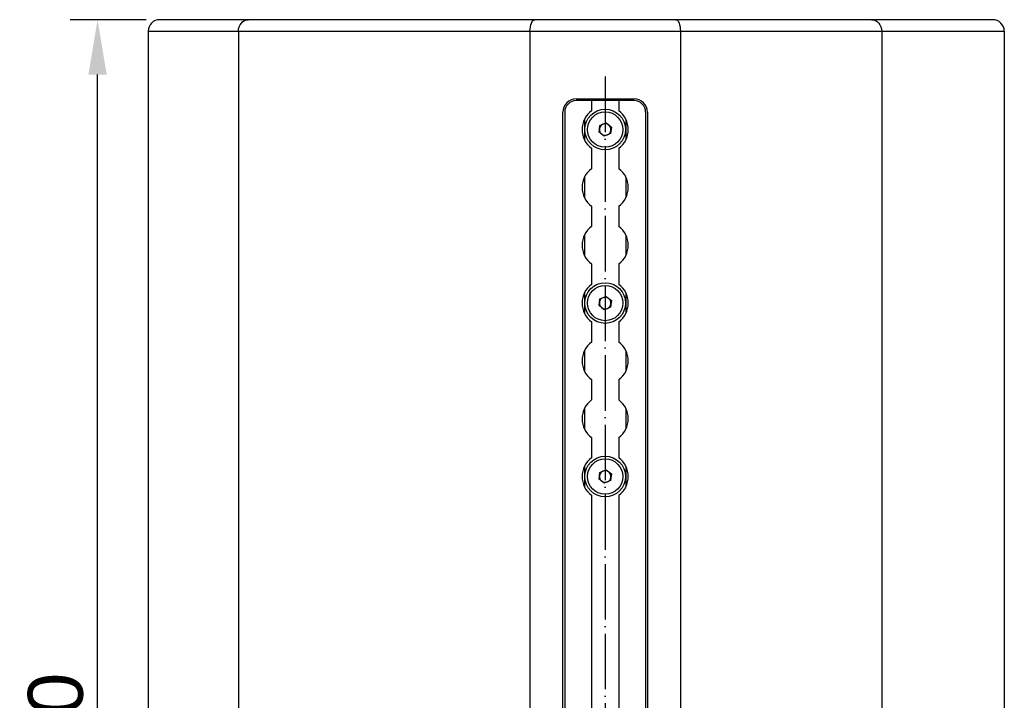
# Model space of a CAD drawing. Header units: millimetres. Extents: x 16448 to 19047, y 3049 to 4868.
# Tile 14 of 41: x 17614 to 18040, y 4058 to 4353. Entities that reach past the tile are written whole.
import ezdxf

# ---------------------------------------------------------------- set-up
doc = ezdxf.new("R2010")
doc.units = ezdxf.units.MM
doc.linetypes.add('ACAD_ISO04W100', pattern=[30, 24, -3, 0, -3])
for name, color, linetype in [('1', 7, 'Continuous'), ('2', 7, 'Continuous'), ('3', 1, 'ACAD_ISO04W100')]:
    doc.layers.add(name, color=color, linetype=linetype)
doc.styles.get("Standard").update_dxf_attribs({"font": 'arial.ttf'})
doc.dimstyles.new('ISO-25', dxfattribs={"dimscale": 9.5, "dimtxt": 2.5, "dimasz": 2.5, "dimexe": 1.25, "dimexo": 0.625, "dimtad": 1, "dimtoh": 1, "dimdsep": 46, "dimtxsty": 'Standard', "dimcen": 2.5, "dimadec": 0, "dimazin": 0, "dimtfac": 1, "dimtmove": 0, "dimatfit": 3, "dimfxl": 1, "dimarcsym": 0})

# ---------------------------------------------------------------- blocks, each defined once
blk = doc.blocks.new('*D13')
at = {"layer": '2', "color": 0, "lineweight": -2}
for p, q in [((17668.94, 4352.67), (17636.11, 4352.67)), ((17647.99, 3756.42), (17647.99, 4328.92)), ((17668.94, 3732.67), (17636.11, 3732.67))]:
    blk.add_line(p, q, dxfattribs=at)
at = {"layer": '2', "color": 0}
for points in [[(17644.03, 4328.92), (17651.95, 4328.92), (17647.99, 4352.67)], [(17644.03, 3756.42), (17651.95, 3756.42), (17647.99, 3732.67)]]:
    blk.add_solid(points, dxfattribs=at)
at = {"layer": 'Defpoints', "color": 0}
for p in [(17647.99, 4352.67), (17674.88, 4352.67), (17674.88, 3732.67)]:
    blk.add_point(p, dxfattribs=at)
at = {"layer": '2', "color": 0, "insert": (17629.92, 4042.67), "char_height": 23.75, "attachment_point": 5, "rotation": 90}
blk.add_mtext('620', dxfattribs=at)

msp = doc.modelspace()

# ---------------------------------------------------------------- linework, layer by layer
at = {"layer": '1'}
for p, q in [((17713.237, 4352.671), (17674.875, 4352.671)), ((17836.935, 4352.671), (17713.237, 4352.671)), ((17897.944, 4352.671), (17836.935, 4352.671)), ((17982.534, 4352.671), (17897.944, 4352.671)), ((18034.875, 4352.671), (17982.534, 4352.671)), ((17669.875, 4347.671), (17708.875, 4347.671)), ((17669.875, 4347.671), (17669.875, 4337.671)), ((17708.875, 4347.671), (17834.875, 4347.671)), ((17708.875, 4347.671), (17708.875, 4337.671)), ((17834.875, 4347.671), (17834.875, 4337.671)), ((17834.875, 4347.671), (17899.875, 4347.671)), ((17899.875, 4347.671), (17986.875, 4347.671)), ((17899.875, 4347.671), (17899.875, 4337.671)), ((17986.875, 4347.671), (17986.875, 4337.671)), ((17986.875, 4347.671), (18039.875, 4347.671)), ((18039.875, 4347.671), (18039.875, 4337.671)), ((17669.875, 4337.671), (17669.875, 3747.671)), ((17708.875, 4337.671), (17708.875, 3747.671)), ((17834.875, 4337.671), (17834.875, 3747.671)), ((17899.875, 4337.671), (17899.875, 3747.671)), ((17986.875, 4337.671), (17986.875, 3747.671)), ((18039.875, 4337.671), (18039.875, 3747.671)), ((17854.875, 4318.421), (17879.875, 4318.421)), ((17861.5, 4317.671), (17854.875, 4317.671)), ((17861.5, 4317.671), (17861.5, 4313.263)), ((17873.25, 4317.671), (17861.5, 4317.671)), ((17879.875, 4317.671), (17873.25, 4317.671)), ((17873.25, 4317.671), (17873.25, 4313.263)), ((17849.125, 3772.671), (17849.125, 4312.671)), ((17849.875, 4312.671), (17849.875, 3772.671)), ((17884.875, 4312.671), (17884.875, 3772.671)), ((17885.625, 4312.671), (17885.625, 3772.671)), ((17858.375, 4309.53), (17858.375, 4300.812)), ((17864.709, 4304.065), (17865.084, 4306.927)), ((17865.084, 4306.927), (17867.751, 4308.033)), ((17867.751, 4308.033), (17870.042, 4306.277)), ((17876.375, 4309.53), (17876.375, 4300.812)), ((17867, 4302.309), (17864.709, 4304.065)), ((17869.666, 4303.414), (17867, 4302.309)), ((17870.042, 4306.277), (17869.666, 4303.414)), ((17861.5, 4297.079), (17861.5, 4288.263)), ((17873.25, 4297.079), (17873.25, 4288.263)), ((17858.375, 4284.53), (17858.375, 4275.812)), ((17876.375, 4284.53), (17876.375, 4275.812)), ((17861.5, 4272.079), (17861.5, 4263.263)), ((17873.25, 4272.079), (17873.25, 4263.263)), ((17858.375, 4259.53), (17858.375, 4250.812)), ((17876.375, 4259.53), (17876.375, 4250.812)), ((17861.5, 4247.079), (17861.5, 4238.263)), ((17873.25, 4247.079), (17873.25, 4238.263)), ((17858.375, 4234.53), (17858.375, 4225.812)), ((17876.375, 4234.53), (17876.375, 4225.812)), ((17864.709, 4229.065), (17865.084, 4231.927)), ((17865.084, 4231.927), (17867.751, 4233.033)), ((17867.751, 4233.033), (17870.042, 4231.277)), ((17870.042, 4231.277), (17869.666, 4228.414)), ((17867, 4227.309), (17864.709, 4229.065)), ((17869.666, 4228.414), (17867, 4227.309)), ((17861.5, 4222.079), (17861.5, 4213.263)), ((17873.25, 4222.079), (17873.25, 4213.263)), ((17858.375, 4209.53), (17858.375, 4200.812)), ((17876.375, 4209.53), (17876.375, 4200.812)), ((17861.5, 4197.079), (17861.5, 4188.263)), ((17873.25, 4197.079), (17873.25, 4188.263)), ((17858.375, 4184.53), (17858.375, 4175.812)), ((17876.375, 4184.53), (17876.375, 4175.812)), ((17861.5, 4172.079), (17861.5, 4163.263)), ((17873.25, 4172.079), (17873.25, 4163.263)), ((17858.375, 4159.53), (17858.375, 4150.812)), ((17865.084, 4156.927), (17867.751, 4158.033)), ((17867.751, 4158.033), (17870.042, 4156.277)), ((17876.375, 4159.53), (17876.375, 4150.812)), ((17864.709, 4154.065), (17865.084, 4156.927)), ((17867, 4152.309), (17864.709, 4154.065)), ((17869.666, 4153.414), (17867, 4152.309)), ((17870.042, 4156.277), (17869.666, 4153.414)), ((17861.5, 4147.079), (17861.5, 4050.763)), ((17873.25, 4147.079), (17873.25, 4050.763))]:
    msp.add_line(p, q, dxfattribs=at)
for centre, radius in [((17867.375, 4305.171), 8.8), ((17867.375, 4305.171), 7.62), ((17867.375, 4230.171), 8.8), ((17867.375, 4230.171), 7.62), ((17867.375, 4155.171), 8.8), ((17867.375, 4155.171), 7.62)]:
    msp.add_circle(centre, radius, dxfattribs=at)
for centre, radius, start, end in [((17674.875, 4347.671), 5, 90, 180), ((18034.875, 4347.671), 5, 0, 90), ((17854.875, 4312.671), 5.75, 90, 180), ((17854.875, 4312.671), 5, 90, 180), ((17879.875, 4312.671), 5.75, 0, 90), ((17879.875, 4312.671), 5, 0, 90), ((17867.375, 4305.171), 10, 125.9798, 234.0202), ((17867.375, 4305.171), 10, 305.9798, 54.0202), ((17867.375, 4305.171), 2.5, 112.52267, 172.52267), ((17867.375, 4305.171), 2.5, 52.52267, 112.52267), ((17867.375, 4305.171), 2.5, 352.52267, 52.52267), ((17867.375, 4305.171), 2.5, 172.52267, 232.52267), ((17867.375, 4305.171), 2.5, 232.52267, 292.52267), ((17867.375, 4305.171), 2.5, 292.52267, 352.52267), ((17867.375, 4280.171), 10, 125.9798, 234.0202), ((17867.375, 4280.171), 10, 305.9798, 54.0202), ((17867.375, 4255.171), 10, 125.9798, 234.0202), ((17867.375, 4255.171), 10, 305.9798, 54.0202), ((17867.375, 4230.171), 10, 125.9798, 234.0202), ((17867.375, 4230.171), 10, 305.9798, 54.0202), ((17867.375, 4230.171), 2.5, 172.52267, 232.52267), ((17867.375, 4230.171), 2.5, 112.52267, 172.52267), ((17867.375, 4230.171), 2.5, 52.52267, 112.52267), ((17867.375, 4230.171), 2.5, 292.52267, 352.52267), ((17867.375, 4230.171), 2.5, 352.52267, 52.52267), ((17867.375, 4230.171), 2.5, 232.52267, 292.52267), ((17867.375, 4205.171), 10, 125.9798, 234.0202), ((17867.375, 4205.171), 10, 305.9798, 54.0202), ((17867.375, 4180.171), 10, 125.9798, 234.0202), ((17867.375, 4180.171), 10, 305.9798, 54.0202), ((17867.375, 4155.171), 10, 125.9798, 234.0202), ((17867.375, 4155.171), 10, 305.9798, 54.0202), ((17867.375, 4155.171), 2.5, 52.52267, 112.52267), ((17867.375, 4155.171), 2.5, 172.52267, 232.52267), ((17867.375, 4155.171), 2.5, 112.52267, 172.52267), ((17867.375, 4155.171), 2.5, 292.52267, 352.52267), ((17867.375, 4155.171), 2.5, 352.52267, 52.52267), ((17867.375, 4155.171), 2.5, 232.52267, 292.52267)]:
    msp.add_arc(centre, radius, start, end, dxfattribs=at)
at = {"layer": '1', "extrusion": (0, 0, -1)}
for centre, ratio, start_param, end_param in [((17713.237, 4347.671), 0.8723978, 4.712389, 6.2831853), ((17836.935, 4347.671), 0.4118817, 4.712389, 6.2831853), ((17897.944, 4347.671), 0.3862779, 0, 1.5707963), ((17982.534, 4347.671), 0.868149, 0, 1.5707963)]:
    msp.add_ellipse(centre, major_axis=(0, 5), ratio=ratio, start_param=start_param, end_param=end_param, dxfattribs=at)
at = {"layer": '3'}
msp.add_line((17867.375, 4328.046), (17867.375, 3757.296), dxfattribs=at)

# ---------------------------------------------------------------- dimensions: what is measured, and where the dimension line sits
at = {"layer": '2'}
dim = msp.add_linear_dim(base=(17647.987, 4352.671), p1=(17674.875, 3732.671), p2=(17674.875, 4352.671), angle=90, dimstyle='ISO-25', dxfattribs=at)
dim.commit()
dim.dimension.update_dxf_attribs({"geometry": '*D13', "text_midpoint": (17629.924, 4042.671)})

doc.saveas('drawing.dxf')
